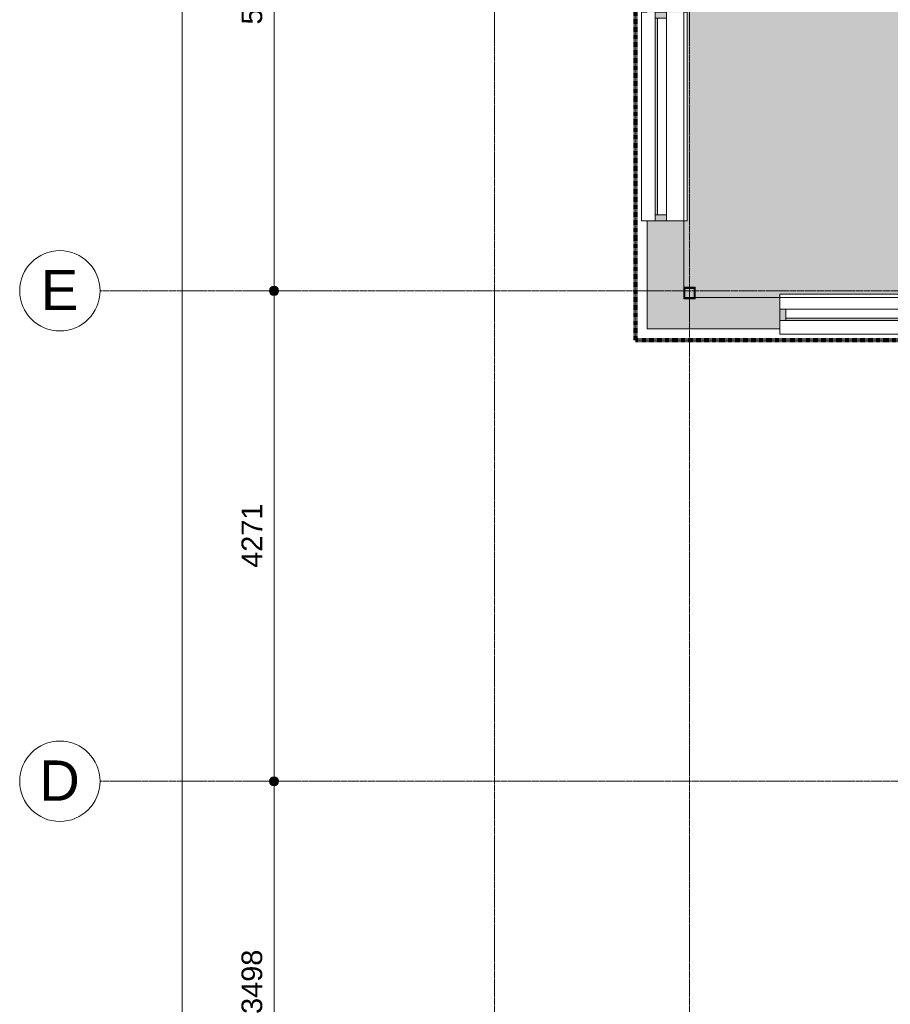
# Model space of a CAD drawing. Header units: millimetres. Extents: x 23089 to 106528, y 39021 to 113498.
# Tile 2 of 50: x 23501 to 31085, y 53188 to 61762. Entities that reach past the tile are written whole.
import ezdxf

# ---------------------------------------------------------------- set-up
doc = ezdxf.new("R2010")
doc.units = ezdxf.units.MM
doc.linetypes.add('Afbreeklijn', pattern=[9, 5, -2, 0, -2])
doc.linetypes.add('ARC Grid Line', pattern=[22.225, 12.7, -3.175, 3.175, -3.175])
for name, color, linetype, lineweight in [('A--A2__Ruwbouw', 8, 'Continuous', 9), ('A--AR9__AlgVoorz', 1, 'Continuous', 9), ('A--L$07A__Stramien', 1, 'Continuous', 13), ('A--L21__Buitenwanden', 3, 'Continuous', 9), ('A--L28__Hoofddraagconstructies', 3, 'Continuous', 9), ('A--L3__Afbouw', 2, 'Continuous', 9), ('A--LD30__DetailPenMiddel', 3, 'Continuous', 9), ('A--LR9__AlgVoorz', 7, 'Continuous', 9), ('A--M$01A__Algemeen', 1, 'Continuous', 13), ('A--M$01A__Algemeen-100', 1, 'Continuous', 13), ('A--T$07A__Stramien', 1, 'Continuous', 13)]:
    doc.layers.add(name, color=color, linetype=linetype, lineweight=lineweight)
doc.styles.add('Arial', font='arial.ttf', dxfattribs={"height": 350})
doc.styles.add('Arial_2', font='arial.ttf', dxfattribs={"height": 180})
doc.dimstyles.new('00_ARC_dimension_1_8mm', dxfattribs={"dimscale": 304.8, "dimtxt": 183.646692, "dimasz": 1.049869, "dimexe": 0.426509, "dimexo": 0.0625, "dimgap": 0.164042, "dimtad": 1, "dimdec": 0, "dimzin": 0, "dimdsep": 46, "dimtxsty": 'Arial_2', "dimblk1": 'DOTSMALL', "dimblk2": 'DOTSMALL', "dimsah": 1, "dimcen": 0.09, "dimdle": 0.426509, "dimadec": 3, "dimazin": 0, "dimtfac": 1, "dimtdec": 4, "dimtix": 1, "dimtmove": 0, "dimatfit": 3, "dimfxl": 0.426509, "dimfxlon": 1, "dimtvp": 1, "dimtolj": 1, "dimtzin": 0, "dimarcsym": 2})

# ---------------------------------------------------------------- blocks, each defined once
blk = doc.blocks.new('28_11_ARC_stalen_kolom - SHS100x10-2063905-DO-Begane grond - Nieuwe vloeren')
at = {"layer": 'A--L28__Hoofddraagconstructies'}
h = blk.add_hatch(color=9, dxfattribs=at)
h.paths.add_polyline_path([(-50, 50), (-50, -50), (50, -50), (50, 50), (-40, 50)])
h.paths.add_polyline_path([(40, 40), (40, -40), (-40, -40), (-40, 40)])
for p, q in [((-50, 50), (50, 50)), ((-50, -50), (-50, 50)), ((-40, 40), (-40, -40)), ((40, 40), (-40, 40)), ((40, -40), (40, 40)), ((50, 50), (50, -50)), ((50, -50), (-50, -50)), ((-40, -40), (40, -40))]:
    blk.add_line(p, q, dxfattribs=at)
blk = doc.blocks.new('31_WI_WB_fixed glass - Ontwerpraam-2070375-DO-Begane grond - Nieuwe vloeren')
at = {"layer": 'A--L3__Afbouw'}
h = blk.add_hatch(color=9, dxfattribs=at)
h.paths.add_polyline_path([(-907.5, 68.8), (-907.5, -10), (-857.5, -10), (-857.5, 90), (-907.5, 90)])
h.paths.add_polyline_path([(857.5, 90), (857.5, -10), (907.5, -10), (907.5, 90)])
blk.add_hatch(color=9, dxfattribs=at).paths.add_polyline_path([(-857.5, 69), (857.5, 69), (857.5, 90), (-857.5, 90)])
for p, q in [((907.5, 207.6), (-907.5, 207.6)), ((-907.5, 207.6), (-907.5, 203.9)), ((-907.5, 160), (-907.5, 203.9)), ((907.5, 203.9), (907.5, 207.6)), ((907.5, 203.9), (907.5, 160)), ((-857.5, 90), (-907.5, 90)), ((-907.5, 90), (-907.5, -10)), ((-857.5, -10), (-857.5, 90)), ((857.5, 90), (-857.5, 90)), ((-857.5, 90), (-857.5, 69)), ((857.5, 90), (857.5, -10)), ((907.5, 90), (857.5, 90)), ((857.5, 69), (857.5, 90)), ((907.5, -10), (907.5, 90)), ((-857.5, 69), (857.5, 69)), ((-907.5, -10), (-857.5, -10)), ((-857.5, -10), (857.5, -10)), ((857.5, -10), (907.5, -10)), ((-907.5, -190), (-907.5, -160)), ((907.5, -160), (907.5, -190)), ((907.5, -190), (-907.5, -190))]:
    blk.add_line(p, q, dxfattribs=at)
blk = doc.blocks.new('31_WI_WB_fixed glass - Ontwerpraam-2070376-DO-Begane grond - Nieuwe vloeren')
at = {"layer": 'A--L3__Afbouw'}
h = blk.add_hatch(color=9, dxfattribs=at)
h.paths.add_polyline_path([(-670, 65), (-670, -35), (-620, -35), (-620, 65)])
h.paths.add_polyline_path([(670, 65), (620, 65), (620, -35), (670, -35), (670, 44)])
blk.add_hatch(color=9, dxfattribs=at).paths.add_polyline_path([(620, 65), (-620, 65), (-620, 44), (620, 44)])
for p, q in [((670, 182.6), (-670, 182.6)), ((-670, 182.6), (-670, 178.9)), ((-670, 135), (-670, 178.9)), ((670, 178.9), (670, 182.6)), ((670, 178.9), (670, 135)), ((-620, 65), (-670, 65)), ((-670, 65), (-670, -35)), ((-620, -35), (-620, 65)), ((620, 65), (-620, 65)), ((-620, 65), (-620, 44)), ((-620, 44), (620, 44)), ((620, 65), (620, -35)), ((670, 65), (620, 65)), ((620, 44), (620, 65)), ((670, -35), (670, 65)), ((-670, -35), (-620, -35)), ((-620, -35), (620, -35)), ((620, -35), (670, -35)), ((-670, -165), (-670, -135)), ((670, -165), (-670, -165)), ((670, -135), (670, -165))]:
    blk.add_line(p, q, dxfattribs=at)
blk = doc.blocks.new('Grid - 3_5mm-18301-DO-Begane grond - Nieuwe vloeren')
at = {"layer": 'A--T$07A__Stramien'}
blk.add_circle((0, 0), 3.5, dxfattribs=at)
blk = doc.blocks.new('DIMBLOCK3-DO-Begane grond - Nieuwe vloeren')
at = {"layer": 'A--M$01A__Algemeen-100'}
h = blk.add_hatch(color=256, dxfattribs=at)
edge = h.paths.add_edge_path()
edge.add_arc((25716.7, 55130.4), 40, 0, 360)
h = blk.add_hatch(color=256, dxfattribs=at)
edge = h.paths.add_edge_path()
edge.add_arc((25716.7, 51632.9), 40, 0, 360)
for p, q in [((25716.7, 55130.4), (25586.7, 55130.4)), ((25716.7, 51632.9), (25716.7, 55130.4)), ((25716.7, 55130.4), (25846.7, 55130.4)), ((25716.7, 51632.9), (25586.7, 51632.9)), ((25716.7, 51632.9), (25846.7, 51632.9))]:
    blk.add_line(p, q, dxfattribs=at)
for centre in [(25716.7, 55130.4), (25716.7, 51632.9)]:
    blk.add_circle(centre, 40, dxfattribs=at)
at = {"layer": 'A--M$01A__Algemeen-100', "color": 0, "insert": (25433, 53104.8), "char_height": 180, "width": 664.518, "attachment_point": 1, "rotation": 90, "line_spacing_factor": 0.941778, "style": 'Arial_2'}
blk.add_mtext('3498', dxfattribs=at)
blk = doc.blocks.new('_DotSmall')
at = {"color": 0, "linetype": 'ByBlock', "const_width": 0.5}
blk.add_lwpolyline([(-0.0625, 0, 1), (0.0625, 0, 1)], format="xyb", close=True, dxfattribs=at)
blk = doc.blocks.new('DIMBLOCK4-DO-Begane grond - Nieuwe vloeren')
at = {"layer": 'A--M$01A__Algemeen-100'}
h = blk.add_hatch(color=256, dxfattribs=at)
edge = h.paths.add_edge_path()
edge.add_arc((25716.7, 59401.4), 40, 0, 360)
h = blk.add_hatch(color=256, dxfattribs=at)
edge = h.paths.add_edge_path()
edge.add_arc((25716.7, 55130.4), 40, 0, 360)
for p, q in [((25716.7, 59401.4), (25586.7, 59401.4)), ((25716.7, 55130.4), (25716.7, 59401.4)), ((25716.7, 59401.4), (25846.7, 59401.4)), ((25716.7, 55130.4), (25586.7, 55130.4)), ((25716.7, 55130.4), (25846.7, 55130.4))]:
    blk.add_line(p, q, dxfattribs=at)
for centre in [(25716.7, 59401.4), (25716.7, 55130.4)]:
    blk.add_circle(centre, 40, dxfattribs=at)
at = {"layer": 'A--M$01A__Algemeen-100', "color": 0, "insert": (25433, 56989.1), "char_height": 180, "width": 664.518, "attachment_point": 1, "rotation": 90, "line_spacing_factor": 0.941778, "style": 'Arial_2'}
blk.add_mtext('4271', dxfattribs=at)
blk = doc.blocks.new('DIMBLOCK5-DO-Begane grond - Nieuwe vloeren')
at = {"layer": 'A--M$01A__Algemeen-100'}
h = blk.add_hatch(color=256, dxfattribs=at)
edge = h.paths.add_edge_path()
edge.add_arc((25716.7, 64591.4), 40, 0, 360)
h = blk.add_hatch(color=256, dxfattribs=at)
edge = h.paths.add_edge_path()
edge.add_arc((25716.7, 59401.4), 40, 0, 360)
for p, q in [((25716.7, 64591.4), (25586.7, 64591.4)), ((25716.7, 59401.4), (25716.7, 64591.4)), ((25716.7, 64591.4), (25846.7, 64591.4)), ((25716.7, 59401.4), (25586.7, 59401.4)), ((25716.7, 59401.4), (25846.7, 59401.4))]:
    blk.add_line(p, q, dxfattribs=at)
for centre in [(25716.7, 64591.4), (25716.7, 59401.4)]:
    blk.add_circle(centre, 40, dxfattribs=at)
at = {"layer": 'A--M$01A__Algemeen-100', "color": 0, "insert": (25433, 61719.6), "char_height": 180, "width": 664.518, "attachment_point": 1, "rotation": 90, "line_spacing_factor": 0.941778, "style": 'Arial_2'}
blk.add_mtext('5190', dxfattribs=at)
blk = doc.blocks.new('DIMBLOCK9-DO-Begane grond - Nieuwe vloeren')
at = {"layer": 'A--M$01A__Algemeen-100'}
h = blk.add_hatch(color=256, dxfattribs=at)
edge = h.paths.add_edge_path()
edge.add_arc((24916.7, 81851.4), 40, 0, 360)
h = blk.add_hatch(color=256, dxfattribs=at)
edge = h.paths.add_edge_path()
edge.add_arc((24916.7, 44060.4), 40, 0, 360)
for p, q in [((24916.7, 43930.4), (24916.7, 81981.4)), ((24916.7, 81851.4), (24786.7, 81851.4)), ((24916.7, 81851.4), (25046.7, 81851.4)), ((24916.7, 44060.4), (24786.7, 44060.4)), ((24916.7, 44060.4), (25046.7, 44060.4))]:
    blk.add_line(p, q, dxfattribs=at)
for centre in [(24916.7, 81851.4), (24916.7, 44060.4)]:
    blk.add_circle(centre, 40, dxfattribs=at)
at = {"layer": 'A--M$01A__Algemeen-100', "color": 0, "insert": (24633, 62609.8), "char_height": 180, "width": 830.648, "attachment_point": 1, "rotation": 90, "line_spacing_factor": 0.941778, "style": 'Arial_2'}
blk.add_mtext('37791', dxfattribs=at)

msp = doc.modelspace()

# ---------------------------------------------------------------- hatches: boundary and pattern name
at = {"layer": 'A--A2__Ruwbouw'}
h = msp.add_hatch(color=9, dxfattribs=at)
h.paths.add_polyline_path([(28965.9, 59341.4), (29285.9, 59342.4), (29285.9, 60011.4), (28965.9, 60011.4)])
h.paths.add_polyline_path([(28965.9, 61826.4), (29285.9, 61826.4), (29285.9, 64908.4), (28965.9, 64908.4), (28965.9, 63458.6)])
h = msp.add_hatch(color=9, dxfattribs=at)
h.paths.add_polyline_path([(31463.9, 59071.4), (33997.9, 59071.4), (33997.9, 59341.4), (31463.9, 59341.4), (31463.9, 59141.4)])
h.paths.add_polyline_path([(28965.9, 59071.4), (30123.9, 59071.4), (30123.9, 59341.4), (29385.9, 59341.4), (29385.9, 59332.4), (29285.9, 59332.4), (29285.9, 59341.4), (28965.9, 59341.4), (28965.9, 59168.4)])
at = {"layer": 'A--AR9__AlgVoorz'}
h = msp.add_hatch(color=9, dxfattribs=at)
h.paths.add_polyline_path([(32429.3, 59341.4), (32568.4, 59341.4), (32573.4, 61744.3), (32630.9, 61744.3), (32630.9, 61754.3), (32568.4, 61750.9), (32558.4, 61744.3), (32558.4, 61777.3), (32610.4, 61777.3), (32612.2, 61794.3), (32630.9, 61794.3), (32630.9, 62794.3), (32610.4, 62794.3), (32608.4, 62811.3), (32558.4, 62811.3), (32558.4, 62844.3), (32580.9, 62834.3), (32630.9, 62834.3), (32627.9, 62844.3), (32568.4, 62844.3), (32568.4, 64279.6), (32580.9, 64279.6), (32580.9, 64292.1), (32568.4, 64292.1), (32568.4, 67493.4), (31111.2, 67498.4), (31111.2, 67518.4), (31101.2, 67518.4), (31104.5, 67493.4), (31111.2, 67483.4), (31078.2, 67483.4), (31076.2, 67493.4), (30046.2, 67498.4), (30044.2, 67483.4), (30011.2, 67483.4), (30021.2, 67505.9), (30021.2, 67518.4), (30011.2, 67518.4), (30011.2, 67493.4), (29285.9, 67493.4), (29285.9, 64641.4), (29385.9, 64641.4), (29385.9, 64541.4), (29285.9, 64541.4), (29285.9, 61826.4), (29315.9, 61826.4), (29315.9, 60011.4), (29285.9, 60011.4), (29285.9, 59432.4), (29385.9, 59432.4), (29385.9, 59341.4), (30123.9, 59341.4), (30123.9, 59371.4), (31463.9, 59371.4), (31463.9, 59341.4), (32075.9, 59341.4)])
h.paths.add_polyline_path([(29295.9, 59342.4), (29375.9, 59342.4), (29375.9, 59422.4), (29295.9, 59422.4), (29295.9, 59343.9)])
h.paths.add_polyline_path([(32608.4, 61779.3), (32568.4, 61779.3), (32573.4, 62809.3), (32608.4, 62809.3), (32608.4, 61794.3)])
h.paths.add_polyline_path([(29295.9, 64551.4), (29375.9, 64551.4), (29375.9, 64631.4), (29295.9, 64631.4)])
h.paths.add_polyline_path([(32580.9, 67493.4), (32580.9, 67505.9), (32568.4, 67493.4)])

# ---------------------------------------------------------------- linework, layer by layer
at = {"layer": 'A--L$07A__Stramien', "linetype": 'ARC Grid Line'}
for p, q in [((27637.9, 95686.5), (27637.9, 39742)), ((29335.9, 95686.5), (29335.9, 39742)), ((69356.6, 59401.4), (24200.6, 59401.4)), ((69356.6, 55130.4), (24200.6, 55130.4))]:
    msp.add_line(p, q, dxfattribs=at)
at = {"layer": 'A--L21__Buitenwanden', "lineweight": 15}
for p, q in [((29035.9, 60011.4), (28965.9, 60011.4)), ((28965.9, 60011.4), (28965.9, 59071.4)), ((29285.9, 60011.4), (29135.9, 60011.4)), ((29285.9, 59432.4), (29285.9, 60011.4)), ((30123.9, 59341.4), (29384.9, 59341.4)), ((30123.9, 59241.4), (30123.9, 59341.4)), ((28965.9, 59071.4), (30123.9, 59071.4)), ((30123.9, 59071.4), (30123.9, 59141.4))]:
    msp.add_line(p, q, dxfattribs=at)
at = {"layer": 'A--LD30__DetailPenMiddel', "linetype": 'Afbreeklijn', "lineweight": 100}
for p in [(28865.9, 76111.4), (37087.9, 58971.4)]:
    msp.add_line(p, (28865.9, 58971.4), dxfattribs=at)
at = {"layer": 'A--LR9__AlgVoorz', "flags": 128}
msp.add_lwpolyline([(29285.9, 59341.4), (32568.4, 59341.4), (32568.4, 64323.4), (32568.4, 67493.4), (29285.9, 67493.4), (29285.9, 64908.4)], close=True, dxfattribs=at)

# ---------------------------------------------------------------- block references
at = {"layer": 'A--L28__Hoofddraagconstructies', "rotation": 180}
msp.add_blockref('28_11_ARC_stalen_kolom - SHS100x10-2063905-DO-Begane grond - Nieuwe vloeren', (29335.9, 59382.4), dxfattribs=at)
at = {"layer": 'A--L3__Afbouw'}
for name, p, rotation in [('31_WI_WB_fixed glass - Ontwerpraam-2070375-DO-Begane grond - Nieuwe vloeren', (29125.9, 60918.9), 89.99999999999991), ('31_WI_WB_fixed glass - Ontwerpraam-2070376-DO-Begane grond - Nieuwe vloeren', (30793.9, 59206.4), 180)]:
    msp.add_blockref(name, p, dxfattribs=dict(at, rotation=rotation))
at = {"layer": 'A--T$07A__Stramien', "xscale": 99.99999999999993, "yscale": 99.99999999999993, "zscale": 99.99999999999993, "rotation": 89.99999999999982}
for p in [(23850.6, 59401.4), (23850.6, 55130.4)]:
    msp.add_blockref('Grid - 3_5mm-18301-DO-Begane grond - Nieuwe vloeren', p, dxfattribs=at)

# ---------------------------------------------------------------- texts
at = {"layer": 'A--T$07A__Stramien', "char_height": 350, "attachment_point": 1, "style": 'Arial'}
for s, insert, width in [('E', (23684.7, 59582.6), 400.844), ('D', (23671.2, 55311.6), 432.911)]:
    msp.add_mtext(s, dxfattribs=dict(at, insert=insert, width=width))

# ---------------------------------------------------------------- dimensions: what is measured, and where the dimension line sits
at = {"layer": 'A--M$01A__Algemeen'}
for base, p1, p2, override, picture, middle in [((24916.7, 81851.4), (24786.7, 44060.4), (24786.7, 81851.4), {"dimpost": '<>', "dimfxl": 37791}, 'DIMBLOCK9-DO-Begane grond - Nieuwe vloeren', (24774.7, 62955.9)), ((25716.7, 64591.4), (25586.7, 59401.4), (25586.7, 64591.4), {"dimpost": '<>', "dimfxl": 5190}, 'DIMBLOCK5-DO-Begane grond - Nieuwe vloeren', (25574.8, 61996.4)), ((25716.7, 59401.4), (25586.7, 55130.4), (25586.7, 59401.4), {"dimpost": '<>', "dimfxl": 4271}, 'DIMBLOCK4-DO-Begane grond - Nieuwe vloeren', (25576.3, 57265.9)), ((25716.6611885, 55130.4443053), (25586.6611885, 51632.9443053), (25586.6611885, 55130.4443053), {"dimpost": '<>', "dimfxl": 3497.5}, 'DIMBLOCK3-DO-Begane grond - Nieuwe vloeren', (25574.6966587, 53381.6943053))]:
    dim = msp.add_linear_dim(base=base, p1=p1, p2=p2, angle=90, dimstyle='00_ARC_dimension_1_8mm', override=override, dxfattribs=at)
    dim.commit()
    dim.dimension.update_dxf_attribs({"geometry": picture, "text_midpoint": middle})

doc.saveas('drawing.dxf')
